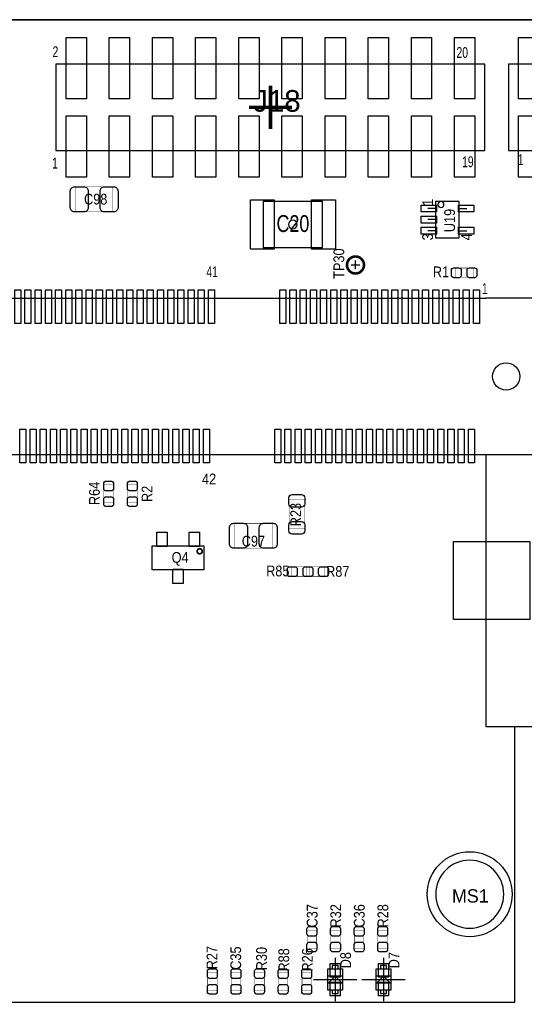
# Model space of a CAD drawing. Extents: x -1 to 170, y -5 to 90.
# Tile 5 of 9: x 99 to 129, y 32 to 90. Entities that reach past the tile are written whole.
import ezdxf
from ezdxf.enums import TextEntityAlignment as Align

# ---------------------------------------------------------------- set-up
doc = ezdxf.new("R2010")
doc.units = 0
for name, color, linetype in [('BG_OUTLINE', 3, 'CONTINUOUS'), ('PG_ASSEMBLY_TOP', 140, 'CONTINUOUS'), ('PG_BODY_CENTER', 211, 'CONTINUOUS'), ('PIN_BOTTOM', 2, 'CONTINUOUS'), ('PIN_TOP', 160, 'CONTINUOUS'), ('RD_ASSEMBLY_TOP', 140, 'CONTINUOUS')]:
    doc.layers.add(name, color=color, linetype=linetype)

msp = doc.modelspace()

# ---------------------------------------------------------------- linework, layer by layer
at = {"layer": 'BG_OUTLINE'}
msp.add_lwpolyline([(169.926, 89.662), (0, 89.662)], dxfattribs=at)
msp.add_lwpolyline([(169.926, 89.662), (0, 89.662)], dxfattribs=at)
msp.add_lwpolyline([(0, 89.662), (169.926, 89.662), (169.926, 78.882748), (164.405818, 78.882748), (164.406072, 78.882748, 0.414139), (163.40582, 77.88275), (163.40582, 77.125068, 0.414205), (164.405818, 76.12507), (164.405564, 76.124816), (169.926, 76.12507), (169.926, 50.868072), (164.405818, 50.868072, 0.414212), (163.40582, 49.868074), (163.40582, 49.110392, 0.414205), (164.405818, 48.110394), (169.926, 48.110394), (169.926, 0), (0, 0)], format="xyb", dxfattribs=at)
at = {"layer": 'PG_ASSEMBLY_TOP'}
for points in [[(101.219, 81.9658), (126.4666, 81.9658), (126.4666, 87.0458), (101.219, 87.0458), (101.219, 81.9658)], [(127.849376, 81.9658), (140.396976, 81.9658), (140.396976, 87.0458), (127.849376, 87.0458), (127.849376, 81.9658)], [(123.556776, 78.976982), (123.556776, 76.826872), (124.956824, 76.826872), (124.956824, 78.976982), (123.556776, 78.976982)], [(123.571, 78.55204), (123.1138, 78.55204)], [(124.9426, 78.55204), (125.3998, 78.55204)], [(123.571, 77.9018), (123.1138, 77.9018)], [(123.571, 77.25156), (123.1138, 77.25156)], [(124.9426, 77.25156), (125.3998, 77.25156)], [(62.120018, 64.08166), (62.120018, 48.081692), (58.82005, 48.081692), (58.82005, 73.28154), (126.520194, 73.28154)], [(126.520194, 48.081692), (129.820162, 48.081692), (129.820162, 73.28154), (126.520194, 73.28154)], [(58.82005, 64.08166), (129.820162, 64.08166)], [(126.520194, 64.08166), (126.520194, 48.081692)], [(60.42025, 48.081692), (60.42025, 31.87954), (128.219962, 31.87954), (128.219962, 48.081692)], [(118.077742, 33.831784), (118.077742, 32.581596), (117.227858, 32.581596), (117.227858, 33.831784), (118.077742, 33.831784)], [(117.482874, 33.831784), (117.822726, 33.831784), (117.822726, 34.031682), (117.482874, 34.031682), (117.482874, 33.831784)], [(120.922542, 33.831784), (120.922542, 32.581596), (120.072658, 32.581596), (120.072658, 33.831784), (120.922542, 33.831784)], [(120.327674, 33.831784), (120.667526, 33.831784), (120.667526, 34.031682), (120.327674, 34.031682), (120.327674, 33.831784)], [(118.05285, 33.006792), (117.6528, 33.406588), (117.25275, 33.006792), (118.05285, 33.006792)], [(118.05285, 33.406588), (117.25275, 33.406588)], [(120.89765, 33.006792), (120.4976, 33.406588), (120.09755, 33.006792), (120.89765, 33.006792)], [(120.89765, 33.406588), (120.09755, 33.406588)], [(117.482874, 32.381698), (117.822726, 32.381698), (117.822726, 32.581596), (117.482874, 32.581596), (117.482874, 32.381698)], [(120.327674, 32.381698), (120.667526, 32.381698), (120.667526, 32.581596), (120.327674, 32.581596), (120.327674, 32.381698)]]:
    msp.add_lwpolyline(points, dxfattribs=at)
at = {"layer": 'PG_ASSEMBLY_TOP', "const_width": 0.024892}
for points in [[(102.365556, 78.365604), (102.365556, 79.825596), (104.565704, 79.825596), (104.565704, 78.365604), (102.365556, 78.365604)], [(125.774704, 75.057508), (125.774704, 74.497692), (124.714508, 74.497692), (124.714508, 75.057508), (125.774704, 75.057508)], [(104.037892, 62.302898), (104.597708, 62.302898), (104.597708, 61.242702), (104.037892, 61.242702), (104.037892, 62.302898)], [(105.994708, 61.242702), (105.434892, 61.242702), (105.434892, 62.302898), (105.994708, 62.302898), (105.994708, 61.242702)], [(114.942112, 61.421264), (115.842288, 61.421264), (115.842288, 59.721496), (114.942112, 59.721496), (114.942112, 61.421264)], [(113.940844, 60.038996), (113.940844, 58.579004), (111.740696, 58.579004), (111.740696, 60.038996), (113.940844, 60.038996)], [(116.11991, 57.480708), (116.11991, 56.920892), (115.059714, 56.920892), (115.059714, 57.480708), (116.11991, 57.480708)], [(115.979702, 56.920892), (115.979702, 57.480708), (117.039898, 57.480708), (117.039898, 56.920892), (115.979702, 56.920892)], [(116.003324, 36.112704), (116.56314, 36.112704), (116.56314, 35.052508), (116.003324, 35.052508), (116.003324, 36.112704)], [(117.950996, 35.052508), (117.39118, 35.052508), (117.39118, 36.112704), (117.950996, 36.112704), (117.950996, 35.052508)], [(119.338852, 35.052508), (118.779036, 35.052508), (118.779036, 36.112704), (119.338852, 36.112704), (119.338852, 35.052508)], [(120.166892, 36.112704), (120.726708, 36.112704), (120.726708, 35.052508), (120.166892, 35.052508), (120.166892, 36.112704)], [(110.145068, 33.623504), (110.704884, 33.623504), (110.704884, 32.563308), (110.145068, 32.563308), (110.145068, 33.623504)], [(111.532924, 33.623504), (112.09274, 33.623504), (112.09274, 32.563308), (111.532924, 32.563308), (111.532924, 33.623504)], [(113.480596, 32.563308), (112.92078, 32.563308), (112.92078, 33.623504), (113.480596, 33.623504), (113.480596, 32.563308)], [(114.308636, 33.623504), (114.868452, 33.623504), (114.868452, 32.563308), (114.308636, 32.563308), (114.308636, 33.623504)], [(115.696492, 33.623504), (116.256308, 33.623504), (116.256308, 32.563308), (115.696492, 32.563308), (115.696492, 33.623504)]]:
    msp.add_lwpolyline(points, dxfattribs=at)
at = {"layer": 'PG_ASSEMBLY_TOP'}
for points in [[(113.41354, 76.264008), (116.91366, 76.264008), (116.91366, 78.964028), (113.41354, 78.964028)], [(109.927136, 58.713624), (109.927136, 57.313576), (106.887264, 57.313576), (106.887264, 58.713624)]]:
    msp.add_lwpolyline(points, close=True, dxfattribs=at)
msp.add_lwpolyline([(124.0536, 78.7908, 1), (123.698, 78.7908, 1), (124.0536, 78.7908)], format="xyb", dxfattribs=at)
for points, const_width in [([(119.346726, 75.2348, 1), (118.346474, 75.2348, 1), (119.346726, 75.2348)], 0.151892), ([(109.825282, 58.3946, 1), (109.529118, 58.3946, 1), (109.825282, 58.3946)], 0.1016)]:
    msp.add_lwpolyline(points, format="xyb", dxfattribs=dict(at, const_width=const_width))
msp.add_lwpolyline([(127.570484, 38.227508, 1), (123.570492, 38.227508, 1)], format="xyb", close=True, dxfattribs=at)
at = {"layer": 'PG_BODY_CENTER', "const_width": 0.2032}
for points in [[(113.8428, 83.2358), (113.8428, 85.7758)], [(112.5728, 84.5058), (115.1128, 84.5058)]]:
    msp.add_lwpolyline(points, dxfattribs=at)
at = {"layer": 'PG_BODY_CENTER'}
msp.add_lwpolyline([(115.4176, 77.614018, 1), (114.9096, 77.614018, 1)], format="xyb", close=True, dxfattribs=at)
for points in [[(118.8466, 74.9808), (118.8466, 75.4888)], [(118.5926, 75.2348), (119.1006, 75.2348)], [(117.6528, 34.47669), (117.6528, 31.93669)], [(120.4976, 34.47669), (120.4976, 31.93669)], [(116.3828, 33.20669), (118.9228, 33.20669)], [(119.2276, 33.20669), (121.7676, 33.20669)]]:
    msp.add_lwpolyline(points, dxfattribs=at)
at = {"layer": 'PIN_BOTTOM'}
for centre, radius in [((127.72009, 68.6816), 0.8001), ((125.570488, 38.227508), 2.499995)]:
    msp.add_circle(centre, radius, dxfattribs=at)
at = {"layer": 'PIN_TOP'}
for points in [[(101.8159, 85.0011), (101.8159, 88.6079), (103.0097, 88.6079), (103.0097, 85.0011)], [(104.3559, 85.0011), (104.3559, 88.6079), (105.5497, 88.6079), (105.5497, 85.0011)], [(106.8959, 85.0011), (106.8959, 88.6079), (108.0897, 88.6079), (108.0897, 85.0011)], [(109.4359, 85.0011), (109.4359, 88.6079), (110.6297, 88.6079), (110.6297, 85.0011)], [(111.9759, 85.0011), (111.9759, 88.6079), (113.1697, 88.6079), (113.1697, 85.0011)], [(114.5159, 85.0011), (114.5159, 88.6079), (115.7097, 88.6079), (115.7097, 85.0011)], [(117.0559, 85.0011), (117.0559, 88.6079), (118.2497, 88.6079), (118.2497, 85.0011)], [(119.5959, 85.0011), (119.5959, 88.6079), (120.7897, 88.6079), (120.7897, 85.0011)], [(122.1359, 85.0011), (122.1359, 88.6079), (123.3297, 88.6079), (123.3297, 85.0011)], [(124.6759, 85.0011), (124.6759, 88.6079), (125.8697, 88.6079), (125.8697, 85.0011)], [(128.446276, 85.0011), (128.446276, 88.6079), (129.640076, 88.6079), (129.640076, 85.0011)], [(101.8159, 80.4037), (101.8159, 84.0105), (103.0097, 84.0105), (103.0097, 80.4037)], [(104.3559, 80.4037), (104.3559, 84.0105), (105.5497, 84.0105), (105.5497, 80.4037)], [(106.8959, 80.4037), (106.8959, 84.0105), (108.0897, 84.0105), (108.0897, 80.4037)], [(109.4359, 80.4037), (109.4359, 84.0105), (110.6297, 84.0105), (110.6297, 80.4037)], [(111.9759, 80.4037), (111.9759, 84.0105), (113.1697, 84.0105), (113.1697, 80.4037)], [(114.5159, 80.4037), (114.5159, 84.0105), (115.7097, 84.0105), (115.7097, 80.4037)], [(117.0559, 80.4037), (117.0559, 84.0105), (118.2497, 84.0105), (118.2497, 80.4037)], [(119.5959, 80.4037), (119.5959, 84.0105), (120.7897, 84.0105), (120.7897, 80.4037)], [(122.1359, 80.4037), (122.1359, 84.0105), (123.3297, 84.0105), (123.3297, 80.4037)], [(124.6759, 80.4037), (124.6759, 84.0105), (125.8697, 84.0105), (125.8697, 80.4037)], [(128.446276, 80.4037), (128.446276, 84.0105), (129.640076, 84.0105), (129.640076, 80.4037)], [(114.063526, 79.063977), (114.063526, 76.164059), (112.663478, 76.164059), (112.663478, 79.063977)], [(117.663722, 79.063977), (117.663722, 76.164059), (116.263674, 76.164059), (116.263674, 79.063977)], [(122.707019, 78.752065), (123.606941, 78.752065), (123.606941, 78.352015), (122.707019, 78.352015)], [(124.906659, 78.752065), (125.806581, 78.752065), (125.806581, 78.352015), (124.906659, 78.352015)], [(122.707019, 78.101825), (123.606941, 78.101825), (123.606941, 77.701775), (122.707019, 77.701775)], [(122.707019, 77.451585), (123.606941, 77.451585), (123.606941, 77.051535), (122.707019, 77.051535)], [(124.906659, 77.451585), (125.806581, 77.451585), (125.806581, 77.051535), (124.906659, 77.051535)], [(98.792284, 71.791068), (98.792284, 73.772268), (99.147884, 73.772268), (99.147884, 71.791068)], [(99.392232, 71.791068), (99.392232, 73.772268), (99.747832, 73.772268), (99.747832, 71.791068)], [(99.992434, 71.791068), (99.992434, 73.772268), (100.348034, 73.772268), (100.348034, 71.791068)], [(100.592382, 71.791068), (100.592382, 73.772268), (100.947982, 73.772268), (100.947982, 71.791068)], [(101.19233, 71.791068), (101.19233, 73.772268), (101.54793, 73.772268), (101.54793, 71.791068)], [(101.792278, 71.791068), (101.792278, 73.772268), (102.147878, 73.772268), (102.147878, 71.791068)], [(102.392226, 71.791068), (102.392226, 73.772268), (102.747826, 73.772268), (102.747826, 71.791068)], [(102.992428, 71.791068), (102.992428, 73.772268), (103.348028, 73.772268), (103.348028, 71.791068)], [(103.592376, 71.791068), (103.592376, 73.772268), (103.947976, 73.772268), (103.947976, 71.791068)], [(104.192324, 71.791068), (104.192324, 73.772268), (104.547924, 73.772268), (104.547924, 71.791068)], [(104.792272, 71.791068), (104.792272, 73.772268), (105.147872, 73.772268), (105.147872, 71.791068)], [(105.39222, 71.791068), (105.39222, 73.772268), (105.74782, 73.772268), (105.74782, 71.791068)], [(105.992422, 71.791068), (105.992422, 73.772268), (106.348022, 73.772268), (106.348022, 71.791068)], [(106.59237, 71.791068), (106.59237, 73.772268), (106.94797, 73.772268), (106.94797, 71.791068)], [(107.192318, 71.791068), (107.192318, 73.772268), (107.547918, 73.772268), (107.547918, 71.791068)], [(107.792266, 71.791068), (107.792266, 73.772268), (108.147866, 73.772268), (108.147866, 71.791068)], [(108.392214, 71.791068), (108.392214, 73.772268), (108.747814, 73.772268), (108.747814, 71.791068)], [(108.992416, 71.791068), (108.992416, 73.772268), (109.348016, 73.772268), (109.348016, 71.791068)], [(109.592364, 71.791068), (109.592364, 73.772268), (109.947964, 73.772268), (109.947964, 71.791068)], [(110.192312, 71.791068), (110.192312, 73.772268), (110.547912, 73.772268), (110.547912, 71.791068)], [(114.392202, 71.791068), (114.392202, 73.772268), (114.747802, 73.772268), (114.747802, 71.791068)], [(114.992404, 71.791068), (114.992404, 73.772268), (115.348004, 73.772268), (115.348004, 71.791068)], [(115.592352, 71.791068), (115.592352, 73.772268), (115.947952, 73.772268), (115.947952, 71.791068)], [(116.1923, 71.791068), (116.1923, 73.772268), (116.5479, 73.772268), (116.5479, 71.791068)], [(116.792248, 71.791068), (116.792248, 73.772268), (117.147848, 73.772268), (117.147848, 71.791068)], [(117.392196, 71.791068), (117.392196, 73.772268), (117.747796, 73.772268), (117.747796, 71.791068)], [(117.992398, 71.791068), (117.992398, 73.772268), (118.347998, 73.772268), (118.347998, 71.791068)], [(118.592346, 71.791068), (118.592346, 73.772268), (118.947946, 73.772268), (118.947946, 71.791068)], [(119.192294, 71.791068), (119.192294, 73.772268), (119.547894, 73.772268), (119.547894, 71.791068)], [(119.792242, 71.791068), (119.792242, 73.772268), (120.147842, 73.772268), (120.147842, 71.791068)], [(120.392444, 71.791068), (120.392444, 73.772268), (120.748044, 73.772268), (120.748044, 71.791068)], [(120.992392, 71.791068), (120.992392, 73.772268), (121.347992, 73.772268), (121.347992, 71.791068)], [(121.59234, 71.791068), (121.59234, 73.772268), (121.94794, 73.772268), (121.94794, 71.791068)], [(122.192288, 71.791068), (122.192288, 73.772268), (122.547888, 73.772268), (122.547888, 71.791068)], [(122.792236, 71.791068), (122.792236, 73.772268), (123.147836, 73.772268), (123.147836, 71.791068)], [(123.392438, 71.791068), (123.392438, 73.772268), (123.748038, 73.772268), (123.748038, 71.791068)], [(123.992386, 71.791068), (123.992386, 73.772268), (124.347986, 73.772268), (124.347986, 71.791068)], [(124.592334, 71.791068), (124.592334, 73.772268), (124.947934, 73.772268), (124.947934, 71.791068)], [(125.192282, 71.791068), (125.192282, 73.772268), (125.547882, 73.772268), (125.547882, 71.791068)], [(125.79223, 71.791068), (125.79223, 73.772268), (126.14783, 73.772268), (126.14783, 71.791068)], [(99.092258, 63.590932), (99.092258, 65.572132), (99.447858, 65.572132), (99.447858, 63.590932)], [(99.692206, 63.590932), (99.692206, 65.572132), (100.047806, 65.572132), (100.047806, 63.590932)], [(100.292408, 63.590932), (100.292408, 65.572132), (100.648008, 65.572132), (100.648008, 63.590932)], [(100.892356, 63.590932), (100.892356, 65.572132), (101.247956, 65.572132), (101.247956, 63.590932)], [(101.492304, 63.590932), (101.492304, 65.572132), (101.847904, 65.572132), (101.847904, 63.590932)], [(102.092252, 63.590932), (102.092252, 65.572132), (102.447852, 65.572132), (102.447852, 63.590932)], [(102.6922, 63.590932), (102.6922, 65.572132), (103.0478, 65.572132), (103.0478, 63.590932)], [(103.292402, 63.590932), (103.292402, 65.572132), (103.648002, 65.572132), (103.648002, 63.590932)], [(103.89235, 63.590932), (103.89235, 65.572132), (104.24795, 65.572132), (104.24795, 63.590932)], [(104.492298, 63.590932), (104.492298, 65.572132), (104.847898, 65.572132), (104.847898, 63.590932)], [(105.092246, 63.590932), (105.092246, 65.572132), (105.447846, 65.572132), (105.447846, 63.590932)], [(105.692194, 63.590932), (105.692194, 65.572132), (106.047794, 65.572132), (106.047794, 63.590932)], [(106.292396, 63.590932), (106.292396, 65.572132), (106.647996, 65.572132), (106.647996, 63.590932)], [(106.892344, 63.590932), (106.892344, 65.572132), (107.247944, 65.572132), (107.247944, 63.590932)], [(107.492292, 63.590932), (107.492292, 65.572132), (107.847892, 65.572132), (107.847892, 63.590932)], [(108.09224, 63.590932), (108.09224, 65.572132), (108.44784, 65.572132), (108.44784, 63.590932)], [(108.692442, 63.590932), (108.692442, 65.572132), (109.048042, 65.572132), (109.048042, 63.590932)], [(109.29239, 63.590932), (109.29239, 65.572132), (109.64799, 65.572132), (109.64799, 63.590932)], [(109.892338, 63.590932), (109.892338, 65.572132), (110.247938, 65.572132), (110.247938, 63.590932)], [(114.092228, 63.590932), (114.092228, 65.572132), (114.447828, 65.572132), (114.447828, 63.590932)], [(114.69243, 63.590932), (114.69243, 65.572132), (115.04803, 65.572132), (115.04803, 63.590932)], [(115.292378, 63.590932), (115.292378, 65.572132), (115.647978, 65.572132), (115.647978, 63.590932)], [(115.892326, 63.590932), (115.892326, 65.572132), (116.247926, 65.572132), (116.247926, 63.590932)], [(116.492274, 63.590932), (116.492274, 65.572132), (116.847874, 65.572132), (116.847874, 63.590932)], [(117.092222, 63.590932), (117.092222, 65.572132), (117.447822, 65.572132), (117.447822, 63.590932)], [(117.692424, 63.590932), (117.692424, 65.572132), (118.048024, 65.572132), (118.048024, 63.590932)], [(118.292372, 63.590932), (118.292372, 65.572132), (118.647972, 65.572132), (118.647972, 63.590932)], [(118.89232, 63.590932), (118.89232, 65.572132), (119.24792, 65.572132), (119.24792, 63.590932)], [(119.492268, 63.590932), (119.492268, 65.572132), (119.847868, 65.572132), (119.847868, 63.590932)], [(120.092216, 63.590932), (120.092216, 65.572132), (120.447816, 65.572132), (120.447816, 63.590932)], [(120.692418, 63.590932), (120.692418, 65.572132), (121.048018, 65.572132), (121.048018, 63.590932)], [(121.292366, 63.590932), (121.292366, 65.572132), (121.647966, 65.572132), (121.647966, 63.590932)], [(121.892314, 63.590932), (121.892314, 65.572132), (122.247914, 65.572132), (122.247914, 63.590932)], [(122.492262, 63.590932), (122.492262, 65.572132), (122.847862, 65.572132), (122.847862, 63.590932)], [(123.09221, 63.590932), (123.09221, 65.572132), (123.44781, 65.572132), (123.44781, 63.590932)], [(123.692412, 63.590932), (123.692412, 65.572132), (124.048012, 65.572132), (124.048012, 63.590932)], [(124.29236, 63.590932), (124.29236, 65.572132), (124.64796, 65.572132), (124.64796, 63.590932)], [(124.892308, 63.590932), (124.892308, 65.572132), (125.247908, 65.572132), (125.247908, 63.590932)], [(125.492256, 63.590932), (125.492256, 65.572132), (125.847856, 65.572132), (125.847856, 63.590932)], [(107.76204, 59.517534), (107.76204, 58.679334), (107.15244, 58.679334), (107.15244, 59.517534)], [(109.66196, 59.517534), (109.66196, 58.679334), (109.05236, 58.679334), (109.05236, 59.517534)], [(124.622306, 54.382924), (124.622306, 58.980324), (129.118106, 58.980324), (129.118106, 54.382924)], [(108.712, 57.347866), (108.712, 56.509666), (108.1024, 56.509666), (108.1024, 57.347866)], [(117.352826, 34.15665), (117.952774, 34.15665), (117.952774, 33.35655), (117.352826, 33.35655)], [(120.197626, 34.15665), (120.797574, 34.15665), (120.797574, 33.35655), (120.197626, 33.35655)], [(117.352826, 33.05683), (117.952774, 33.05683), (117.952774, 32.25673), (117.352826, 32.25673)], [(120.197626, 33.05683), (120.797574, 33.05683), (120.797574, 32.25673), (120.197626, 32.25673)]]:
    msp.add_lwpolyline(points, close=True, dxfattribs=at)
for points in [[(102.310692, 79.830676), (102.870508, 79.830676, -0.414709), (103.120698, 79.580486), (103.120698, 78.610714, -0.414709), (102.870508, 78.360524), (102.310692, 78.360524, -0.414709), (102.060502, 78.610714), (102.060502, 79.580486, -0.414709)], [(104.620568, 78.360524), (104.060752, 78.360524, -0.414709), (103.810562, 78.610714), (103.810562, 79.580486, -0.414709), (104.060752, 79.830676), (104.620568, 79.830676, -0.414709), (104.870758, 79.580486), (104.870758, 78.610714, -0.414709)], [(124.644658, 75.067668), (124.924566, 75.067668, -0.414846), (125.07468, 74.917554), (125.07468, 74.637646, -0.414846), (124.924566, 74.487532), (124.644658, 74.487532, -0.414846), (124.494544, 74.637646), (124.494544, 74.917554, -0.414846)], [(125.844554, 74.487532), (125.564646, 74.487532, -0.414846), (125.414532, 74.637646), (125.414532, 74.917554, -0.414846), (125.564646, 75.067668), (125.844554, 75.067668, -0.414846), (125.994668, 74.917554), (125.994668, 74.637646, -0.414846)], [(104.607868, 62.372748), (104.607868, 62.09284, -0.414846), (104.457754, 61.942726), (104.177846, 61.942726, -0.414846), (104.027732, 62.09284), (104.027732, 62.372748, -0.414846), (104.177846, 62.522862), (104.457754, 62.522862, -0.414846)], [(106.004868, 62.372748), (106.004868, 62.09284, -0.414846), (105.854754, 61.942726), (105.574846, 61.942726, -0.414846), (105.424732, 62.09284), (105.424732, 62.372748, -0.414846), (105.574846, 62.522862), (105.854754, 62.522862, -0.414846)], [(104.027732, 61.172852), (104.027732, 61.45276, -0.414846), (104.177846, 61.602874), (104.457754, 61.602874, -0.414846), (104.607868, 61.45276), (104.607868, 61.172852, -0.414846), (104.457754, 61.022738), (104.177846, 61.022738, -0.414846)], [(105.424732, 61.172852), (105.424732, 61.45276, -0.414846), (105.574846, 61.602874), (105.854754, 61.602874, -0.414846), (106.004868, 61.45276), (106.004868, 61.172852, -0.414846), (105.854754, 61.022738), (105.574846, 61.022738, -0.414846)], [(115.857274, 61.546486), (115.857274, 61.186314, -0.414556), (115.667282, 60.996322), (115.117118, 60.996322, -0.414556), (114.927126, 61.186314), (114.927126, 61.546486, -0.414556), (115.117118, 61.736478), (115.667282, 61.736478, -0.414556)], [(111.685832, 60.044076), (112.245648, 60.044076, -0.414709), (112.495838, 59.793886), (112.495838, 58.824114, -0.414709), (112.245648, 58.573924), (111.685832, 58.573924, -0.414709), (111.435642, 58.824114), (111.435642, 59.793886, -0.414709)], [(113.995708, 58.573924), (113.435892, 58.573924, -0.414709), (113.185702, 58.824114), (113.185702, 59.793886, -0.414709), (113.435892, 60.044076), (113.995708, 60.044076, -0.414709), (114.245898, 59.793886), (114.245898, 58.824114, -0.414709)], [(114.927126, 59.596274), (114.927126, 59.956446, -0.414556), (115.117118, 60.146438), (115.667282, 60.146438, -0.414556), (115.857274, 59.956446), (115.857274, 59.596274, -0.414556), (115.667282, 59.406282), (115.117118, 59.406282, -0.414556)], [(114.989864, 57.490868), (115.269772, 57.490868, -0.414846), (115.419886, 57.340754), (115.419886, 57.060846, -0.414846), (115.269772, 56.910732), (114.989864, 56.910732, -0.414846), (114.83975, 57.060846), (114.83975, 57.340754, -0.414846)], [(116.18976, 56.910732), (115.909852, 56.910732, -0.414846), (115.759738, 57.060846), (115.759738, 57.340754, -0.414846), (115.909852, 57.490868), (116.18976, 57.490868, -0.414846), (116.339874, 57.340754), (116.339874, 57.060846, -0.414846)], [(115.909852, 57.490868), (116.18976, 57.490868, -0.414846), (116.339874, 57.340754), (116.339874, 57.060846, -0.414846), (116.18976, 56.910732), (115.909852, 56.910732, -0.414846), (115.759738, 57.060846), (115.759738, 57.340754, -0.414846)], [(117.109748, 56.910732), (116.82984, 56.910732, -0.414846), (116.679726, 57.060846), (116.679726, 57.340754, -0.414846), (116.82984, 57.490868), (117.109748, 57.490868, -0.414846), (117.259862, 57.340754), (117.259862, 57.060846, -0.414846)], [(116.5733, 36.182554), (116.5733, 35.902646, -0.414846), (116.423186, 35.752532), (116.143278, 35.752532, -0.414846), (115.993164, 35.902646), (115.993164, 36.182554, -0.414846), (116.143278, 36.332668), (116.423186, 36.332668, -0.414846)], [(117.961156, 36.182554), (117.961156, 35.902646, -0.414846), (117.811042, 35.752532), (117.531134, 35.752532, -0.414846), (117.38102, 35.902646), (117.38102, 36.182554, -0.414846), (117.531134, 36.332668), (117.811042, 36.332668, -0.414846)], [(119.349012, 36.182554), (119.349012, 35.902646, -0.414846), (119.198898, 35.752532), (118.91899, 35.752532, -0.414846), (118.768876, 35.902646), (118.768876, 36.182554, -0.414846), (118.91899, 36.332668), (119.198898, 36.332668, -0.414846)], [(120.736868, 36.182554), (120.736868, 35.902646, -0.414846), (120.586754, 35.752532), (120.306846, 35.752532, -0.414846), (120.156732, 35.902646), (120.156732, 36.182554, -0.414846), (120.306846, 36.332668), (120.586754, 36.332668, -0.414846)], [(115.993164, 34.982658), (115.993164, 35.262566, -0.414846), (116.143278, 35.41268), (116.423186, 35.41268, -0.414846), (116.5733, 35.262566), (116.5733, 34.982658, -0.414846), (116.423186, 34.832544), (116.143278, 34.832544, -0.414846)], [(117.38102, 34.982658), (117.38102, 35.262566, -0.414846), (117.531134, 35.41268), (117.811042, 35.41268, -0.414846), (117.961156, 35.262566), (117.961156, 34.982658, -0.414846), (117.811042, 34.832544), (117.531134, 34.832544, -0.414846)], [(118.768876, 34.982658), (118.768876, 35.262566, -0.414846), (118.91899, 35.41268), (119.198898, 35.41268, -0.414846), (119.349012, 35.262566), (119.349012, 34.982658, -0.414846), (119.198898, 34.832544), (118.91899, 34.832544, -0.414846)], [(120.156732, 34.982658), (120.156732, 35.262566, -0.414846), (120.306846, 35.41268), (120.586754, 35.41268, -0.414846), (120.736868, 35.262566), (120.736868, 34.982658, -0.414846), (120.586754, 34.832544), (120.306846, 34.832544, -0.414846)], [(110.715044, 33.693354), (110.715044, 33.413446, -0.414846), (110.56493, 33.263332), (110.285022, 33.263332, -0.414846), (110.134908, 33.413446), (110.134908, 33.693354, -0.414846), (110.285022, 33.843468), (110.56493, 33.843468, -0.414846)], [(112.1029, 33.693354), (112.1029, 33.413446, -0.414846), (111.952786, 33.263332), (111.672878, 33.263332, -0.414846), (111.522764, 33.413446), (111.522764, 33.693354, -0.414846), (111.672878, 33.843468), (111.952786, 33.843468, -0.414846)], [(113.490756, 33.693354), (113.490756, 33.413446, -0.414846), (113.340642, 33.263332), (113.060734, 33.263332, -0.414846), (112.91062, 33.413446), (112.91062, 33.693354, -0.414846), (113.060734, 33.843468), (113.340642, 33.843468, -0.414846)], [(114.878612, 33.693354), (114.878612, 33.413446, -0.414846), (114.728498, 33.263332), (114.44859, 33.263332, -0.414846), (114.298476, 33.413446), (114.298476, 33.693354, -0.414846), (114.44859, 33.843468), (114.728498, 33.843468, -0.414846)], [(116.266468, 33.693354), (116.266468, 33.413446, -0.414846), (116.116354, 33.263332), (115.836446, 33.263332, -0.414846), (115.686332, 33.413446), (115.686332, 33.693354, -0.414846), (115.836446, 33.843468), (116.116354, 33.843468, -0.414846)], [(110.134908, 32.493458), (110.134908, 32.773366, -0.414846), (110.285022, 32.92348), (110.56493, 32.92348, -0.414846), (110.715044, 32.773366), (110.715044, 32.493458, -0.414846), (110.56493, 32.343344), (110.285022, 32.343344, -0.414846)], [(111.522764, 32.493458), (111.522764, 32.773366, -0.414846), (111.672878, 32.92348), (111.952786, 32.92348, -0.414846), (112.1029, 32.773366), (112.1029, 32.493458, -0.414846), (111.952786, 32.343344), (111.672878, 32.343344, -0.414846)], [(112.91062, 32.493458), (112.91062, 32.773366, -0.414846), (113.060734, 32.92348), (113.340642, 32.92348, -0.414846), (113.490756, 32.773366), (113.490756, 32.493458, -0.414846), (113.340642, 32.343344), (113.060734, 32.343344, -0.414846)], [(114.298476, 32.493458), (114.298476, 32.773366, -0.414846), (114.44859, 32.92348), (114.728498, 32.92348, -0.414846), (114.878612, 32.773366), (114.878612, 32.493458, -0.414846), (114.728498, 32.343344), (114.44859, 32.343344, -0.414846)], [(115.686332, 32.493458), (115.686332, 32.773366, -0.414846), (115.836446, 32.92348), (116.116354, 32.92348, -0.414846), (116.266468, 32.773366), (116.266468, 32.493458, -0.414846), (116.116354, 32.343344), (115.836446, 32.343344, -0.414846)]]:
    msp.add_lwpolyline(points, format="xyb", close=True, dxfattribs=at)
for centre, radius in [((118.8466, 75.2348), 0.4953), ((127.72009, 68.6816), 0.8001), ((125.570488, 38.227508), 2.499995)]:
    msp.add_circle(centre, radius, dxfattribs=at)

# ---------------------------------------------------------------- texts
at = {"layer": 'PG_ASSEMBLY_TOP'}
for s, width, p in [('2', 0.72, (101.0158, 87.45982)), ('20', 0.72, (124.7902, 87.4141)), ('1', 0.72, (128.397, 81.1149)), ('1', 0.72, (100.9904, 80.90662)), ('19', 0.72, (125.1204, 80.9879)), ('41', 0.72, (110.068106, 74.5236)), ('1', 0.72, (126.2888, 73.5203)), ('42', 0.88, (109.814106, 62.3316))]:
    msp.add_text(s, height=0.635, dxfattribs=dict(at, width=width)).set_placement(p)
at = {"layer": 'PG_ASSEMBLY_TOP', "width": 0.88}
for s, p in [('1', (123.409964, 78.9178)), ('3', (123.409964, 76.8858)), ('4', (125.696218, 76.8858))]:
    msp.add_text(s, height=0.635, rotation=90, dxfattribs=at).set_placement(p, align=Align.CENTER)
at = {"layer": 'RD_ASSEMBLY_TOP'}
for s, height, width, p in [('J18', 1.27, 1.02, (112.8268, 84.2518)), ('Q4', 0.635, 0.88, (108.0262, 57.717182))]:
    msp.add_text(s, height=height, dxfattribs=dict(at, width=width)).set_placement(p)
for s, height, width, p in [('C98', 0.635, 0.88, (103.5558, 78.7908)), ('C20', 0.9906, 0.794872, (115.1636, 77.17536)), ('R1', 0.635, 0.88, (123.8758, 74.5109)), ('C97', 0.635, 0.88, (112.84077, 58.674)), ('R85', 0.635, 0.88, (114.2746, 56.9214)), ('R87', 0.635, 0.88, (117.8052, 56.896))]:
    msp.add_text(s, height=height, dxfattribs=dict(at, width=width)).set_placement(p, align=Align.CENTER)
at = {"layer": 'RD_ASSEMBLY_TOP', "width": 0.88}
for s, p in [('U19', (124.705364, 77.851)), ('R64', (103.7971, 61.7982)), ('R2', (106.8959, 61.7728)), ('R23', (115.6462, 60.5536)), ('C37', (116.613432, 36.954206)), ('R32', (118.001288, 36.954206)), ('C36', (119.389144, 36.954206)), ('R28', (120.777, 36.954206)), ('R27', (110.7186, 34.4932)), ('C35', (112.1156, 34.4678)), ('R30', (113.632488, 34.439606)), ('R88', (114.944144, 34.363406)), ('R26', (116.332, 34.363406))]:
    msp.add_text(s, height=0.635, rotation=90, dxfattribs=at).set_placement(p, align=Align.CENTER)
for s, p in [('TP30', (118.1862, 74.422)), ('D8', (118.584218, 33.86709)), ('D7', (121.429018, 33.86709))]:
    msp.add_text(s, height=0.635, rotation=90, dxfattribs=at).set_placement(p)
at = {"layer": 'RD_ASSEMBLY_TOP'}
msp.add_text('MS1', height=0.7874, dxfattribs=at).set_placement((124.5235, 37.7317))

doc.saveas('drawing.dxf')
